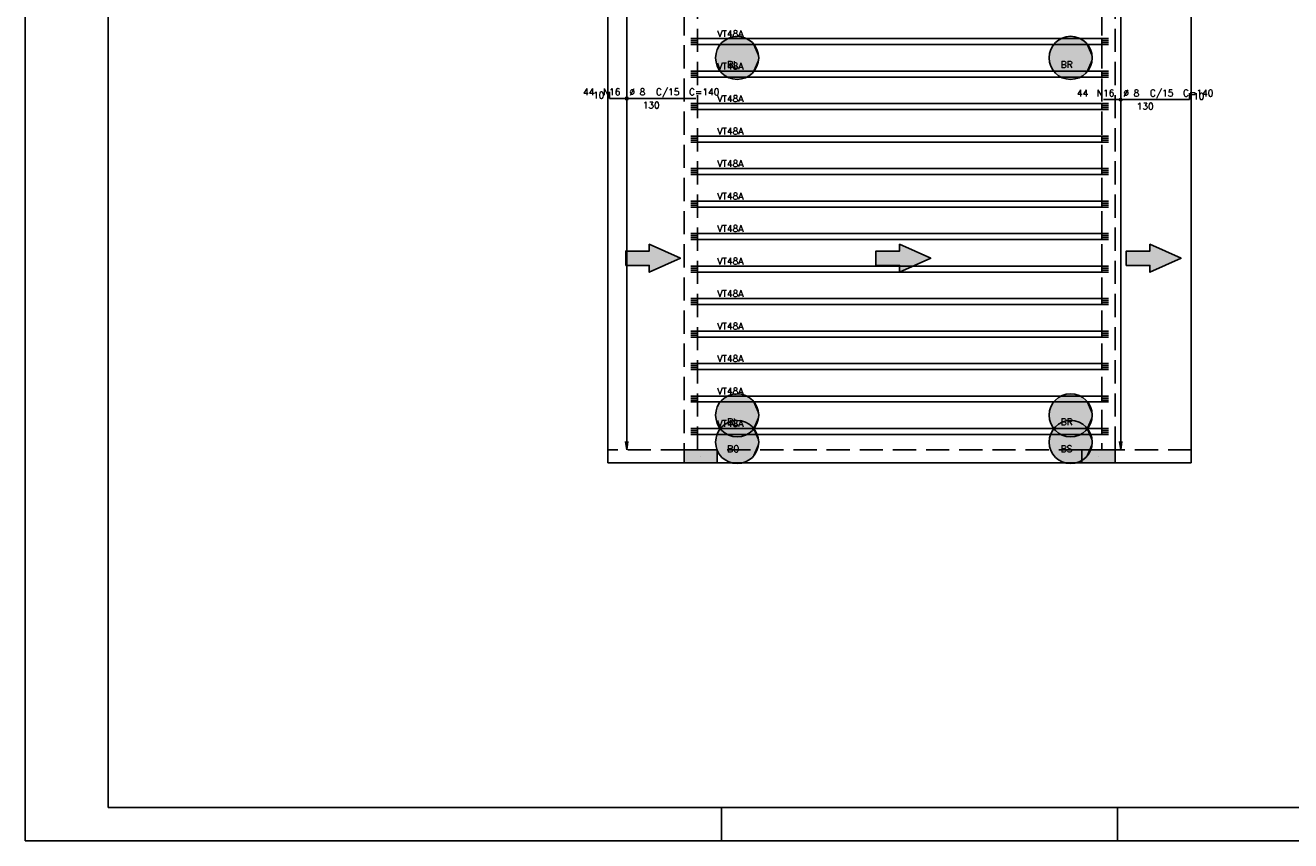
# Model space of a CAD drawing. Extents: x 0 to 119, y 0 to 84.
# Tile 1 of 21: x 0 to 38, y 0 to 25. Entities that reach past the tile are written whole.
import ezdxf

# ---------------------------------------------------------------- set-up
doc = ezdxf.new("R2010")
doc.units = 0
doc.header["$MEASUREMENT"] = 0
doc.linetypes.add('ESTILO_TQS_0001', pattern=[1, 0.7, -0.3])
for name, color, linetype in [('1', 1, 'CONTINUOUS'), ('2', 2, 'CONTINUOUS'), ('6', 6, 'CONTINUOUS'), ('8', 8, 'CONTINUOUS'), ('9', 9, 'CONTINUOUS')]:
    doc.layers.add(name, color=color, linetype=linetype)
doc.styles.get("Standard").update_dxf_attribs({"font": 'ROMANS.SHX'})

msp = doc.modelspace()

# ---------------------------------------------------------------- linework, layer by layer
at = {"layer": '1', "linetype": 'Continuous'}
for p, q in [((0, 0), (0, 84.099998)), ((17.57187, 11.79299), (17.57187, 24.99299)), ((35.17187, 11.79299), (35.17187, 24.99299)), ((20.07187, 24.19299), (20.27187, 24.19299)), ((20.07187, 24.13299), (20.27187, 24.13299)), ((20.07187, 24.07299), (20.27187, 24.07299)), ((20.27187, 24.19299), (32.47187, 24.19299)), ((20.27187, 24.01299), (20.27187, 24.19299)), ((32.47187, 24.01299), (32.47187, 24.19299)), ((32.47187, 24.19299), (32.67187, 24.19299)), ((32.47187, 24.13299), (32.67187, 24.13299)), ((32.47187, 24.07299), (32.67187, 24.07299)), ((20.07187, 24.01299), (20.27187, 24.01299)), ((20.27187, 24.01299), (32.47187, 24.01299)), ((32.47187, 24.01299), (32.67187, 24.01299)), ((20.07187, 23.21299), (20.27187, 23.21299)), ((20.07187, 23.15299), (20.27187, 23.15299)), ((20.07187, 23.09299), (20.27187, 23.09299)), ((20.07187, 23.03299), (20.27187, 23.03299)), ((20.27187, 23.21299), (32.47187, 23.21299)), ((20.27187, 23.03299), (20.27187, 23.21299)), ((20.27187, 23.03299), (32.47187, 23.03299)), ((32.47187, 23.03299), (32.47187, 23.21299)), ((32.47187, 23.21299), (32.67187, 23.21299)), ((32.47187, 23.15299), (32.67187, 23.15299)), ((32.47187, 23.09299), (32.67187, 23.09299)), ((32.47187, 23.03299), (32.67187, 23.03299)), ((20.07187, 22.23299), (20.27187, 22.23299)), ((20.07187, 22.17299), (20.27187, 22.17299)), ((20.27187, 22.23299), (32.47187, 22.23299)), ((20.27187, 22.05299), (20.27187, 22.23299)), ((32.47187, 22.05299), (32.47187, 22.23299)), ((32.47187, 22.23299), (32.67187, 22.23299)), ((32.47187, 22.17299), (32.67187, 22.17299)), ((20.07187, 22.11299), (20.27187, 22.11299)), ((20.07187, 22.05299), (20.27187, 22.05299)), ((20.27187, 22.05299), (32.47187, 22.05299)), ((32.47187, 22.11299), (32.67187, 22.11299)), ((32.47187, 22.05299), (32.67187, 22.05299)), ((20.07187, 21.25299), (20.27187, 21.25299)), ((20.07187, 21.19299), (20.27187, 21.19299)), ((20.07187, 21.13299), (20.27187, 21.13299)), ((20.07187, 21.07299), (20.27187, 21.07299)), ((20.27187, 21.25299), (32.47187, 21.25299)), ((20.27187, 21.07299), (20.27187, 21.25299)), ((20.27187, 21.07299), (32.47187, 21.07299)), ((32.47187, 21.07299), (32.47187, 21.25299)), ((32.47187, 21.25299), (32.67187, 21.25299)), ((32.47187, 21.19299), (32.67187, 21.19299)), ((32.47187, 21.13299), (32.67187, 21.13299)), ((32.47187, 21.07299), (32.67187, 21.07299)), ((20.07187, 20.27299), (20.27187, 20.27299)), ((20.27187, 20.27299), (32.47187, 20.27299)), ((20.27187, 20.09299), (20.27187, 20.27299)), ((32.47187, 20.09299), (32.47187, 20.27299)), ((32.47187, 20.27299), (32.67187, 20.27299)), ((20.07187, 20.21299), (20.27187, 20.21299)), ((20.07187, 20.15299), (20.27187, 20.15299)), ((20.07187, 20.09299), (20.27187, 20.09299)), ((20.27187, 20.09299), (32.47187, 20.09299)), ((32.47187, 20.21299), (32.67187, 20.21299)), ((32.47187, 20.15299), (32.67187, 20.15299)), ((32.47187, 20.09299), (32.67187, 20.09299)), ((20.07187, 19.29299), (20.27187, 19.29299)), ((20.07187, 19.23299), (20.27187, 19.23299)), ((20.07187, 19.17299), (20.27187, 19.17299)), ((20.07187, 19.11299), (20.27187, 19.11299)), ((20.27187, 19.29299), (32.47187, 19.29299)), ((20.27187, 19.11299), (20.27187, 19.29299)), ((20.27187, 19.11299), (32.47187, 19.11299)), ((32.47187, 19.11299), (32.47187, 19.29299)), ((32.47187, 19.29299), (32.67187, 19.29299)), ((32.47187, 19.23299), (32.67187, 19.23299)), ((32.47187, 19.17299), (32.67187, 19.17299)), ((32.47187, 19.11299), (32.67187, 19.11299)), ((20.07187, 18.31299), (20.27187, 18.31299)), ((20.07187, 18.25299), (20.27187, 18.25299)), ((20.07187, 18.19299), (20.27187, 18.19299)), ((20.07187, 18.13299), (20.27187, 18.13299)), ((20.27187, 18.31299), (32.47187, 18.31299)), ((20.27187, 18.13299), (20.27187, 18.31299)), ((20.27187, 18.13299), (32.47187, 18.13299)), ((32.47187, 18.13299), (32.47187, 18.31299)), ((32.47187, 18.31299), (32.67187, 18.31299)), ((32.47187, 18.25299), (32.67187, 18.25299)), ((32.47187, 18.19299), (32.67187, 18.19299)), ((32.47187, 18.13299), (32.67187, 18.13299)), ((20.07187, 17.33299), (20.27187, 17.33299)), ((20.07187, 17.27299), (20.27187, 17.27299)), ((20.07187, 17.21299), (20.27187, 17.21299)), ((20.27187, 17.33299), (32.47187, 17.33299)), ((20.27187, 17.15299), (20.27187, 17.33299)), ((32.47187, 17.15299), (32.47187, 17.33299)), ((32.47187, 17.33299), (32.67187, 17.33299)), ((32.47187, 17.27299), (32.67187, 17.27299)), ((32.47187, 17.21299), (32.67187, 17.21299)), ((20.07187, 17.15299), (20.27187, 17.15299)), ((20.27187, 17.15299), (32.47187, 17.15299)), ((32.47187, 17.15299), (32.67187, 17.15299)), ((20.07187, 16.35299), (20.27187, 16.35299)), ((20.07187, 16.29299), (20.27187, 16.29299)), ((20.07187, 16.23299), (20.27187, 16.23299)), ((20.07187, 16.17299), (20.27187, 16.17299)), ((20.27187, 16.35299), (32.47187, 16.35299)), ((20.27187, 16.17299), (20.27187, 16.35299)), ((20.27187, 16.17299), (32.47187, 16.17299)), ((32.47187, 16.17299), (32.47187, 16.35299)), ((32.47187, 16.35299), (32.67187, 16.35299)), ((32.47187, 16.29299), (32.67187, 16.29299)), ((32.47187, 16.23299), (32.67187, 16.23299)), ((32.47187, 16.17299), (32.67187, 16.17299)), ((20.07187, 15.37299), (20.27187, 15.37299)), ((20.07187, 15.31299), (20.27187, 15.31299)), ((20.27187, 15.37299), (32.47187, 15.37299)), ((20.27187, 15.19299), (20.27187, 15.37299)), ((32.47187, 15.19299), (32.47187, 15.37299)), ((32.47187, 15.37299), (32.67187, 15.37299)), ((32.47187, 15.31299), (32.67187, 15.31299)), ((20.07187, 15.25299), (20.27187, 15.25299)), ((20.07187, 15.19299), (20.27187, 15.19299)), ((20.27187, 15.19299), (32.47187, 15.19299)), ((32.47187, 15.25299), (32.67187, 15.25299)), ((32.47187, 15.19299), (32.67187, 15.19299)), ((20.07187, 14.39299), (20.27187, 14.39299)), ((20.07187, 14.33299), (20.27187, 14.33299)), ((20.07187, 14.27299), (20.27187, 14.27299)), ((20.07187, 14.21299), (20.27187, 14.21299)), ((20.27187, 14.39299), (32.47187, 14.39299)), ((20.27187, 14.21299), (20.27187, 14.39299)), ((20.27187, 14.21299), (32.47187, 14.21299)), ((32.47187, 14.21299), (32.47187, 14.39299)), ((32.47187, 14.39299), (32.67187, 14.39299)), ((32.47187, 14.33299), (32.67187, 14.33299)), ((32.47187, 14.27299), (32.67187, 14.27299)), ((32.47187, 14.21299), (32.67187, 14.21299)), ((20.07187, 13.41299), (20.27187, 13.41299)), ((20.27187, 13.41299), (32.47187, 13.41299)), ((20.27187, 13.23299), (20.27187, 13.41299)), ((32.47187, 13.23299), (32.47187, 13.41299)), ((32.47187, 13.41299), (32.67187, 13.41299)), ((20.07187, 13.35299), (20.27187, 13.35299)), ((20.07187, 13.29299), (20.27187, 13.29299)), ((20.07187, 13.23299), (20.27187, 13.23299)), ((20.27187, 13.23299), (32.47187, 13.23299)), ((32.47187, 13.35299), (32.67187, 13.35299)), ((32.47187, 13.29299), (32.67187, 13.29299)), ((32.47187, 13.23299), (32.67187, 13.23299)), ((20.07187, 12.43299), (20.27187, 12.43299)), ((20.07187, 12.37299), (20.27187, 12.37299)), ((20.07187, 12.31299), (20.27187, 12.31299)), ((20.07187, 12.25299), (20.27187, 12.25299)), ((20.27187, 12.43299), (32.47187, 12.43299)), ((20.27187, 12.25299), (20.27187, 12.43299)), ((20.27187, 12.25299), (32.47187, 12.25299)), ((32.47187, 12.25299), (32.47187, 12.43299)), ((32.47187, 12.43299), (32.67187, 12.43299)), ((32.47187, 12.37299), (32.67187, 12.37299)), ((32.47187, 12.31299), (32.67187, 12.31299)), ((32.47187, 12.25299), (32.67187, 12.25299)), ((20.37187, 11.59299), (20.37187, 11.59299)), ((32.37187, 11.59299), (32.37187, 11.59299)), ((21, 0), (21, 1)), ((32.950001, 0), (32.950001, 1)), ((0, 0), (118.900002, 0))]:
    msp.add_line(p, q, dxfattribs=at)
for points in [[(17.57187, 11.79299), (17.57187, 11.39299)], [(35.17187, 11.79299), (35.17187, 11.39299)], [(17.57187, 11.39299), (19.87187, 11.39299)], [(20.87187, 11.39299), (31.87187, 11.39299)], [(32.87187, 11.39299), (35.17187, 11.39299)]]:
    msp.add_lwpolyline(points, dxfattribs=at)
at = {"layer": '2', "linetype": 'Continuous'}
for p, q in [((18.14187, 11.79299), (18.14187, 24.99299)), ((33.04187, 11.79299), (33.04187, 24.99299)), ((18.14187, 11.79299), (18.109238, 12.040851)), ((18.14187, 11.79299), (18.174502, 12.040851)), ((33.04187, 11.79299), (33.009238, 12.040851)), ((33.04187, 11.79299), (33.074502, 12.040851)), ((18.14187, 11.79299), (18.14187, 11.79299)), ((33.04187, 11.79299), (33.04187, 11.79299))]:
    msp.add_line(p, q, dxfattribs=at)
for points in [[(20.87187, 11.39299), (20.87187, 11.79299), (19.87187, 11.79299), (19.87187, 11.39299), (20.87187, 11.39299)], [(32.87187, 11.39299), (32.87187, 11.79299), (31.87187, 11.79299), (31.87187, 11.39299), (32.87187, 11.39299)]]:
    msp.add_lwpolyline(points, dxfattribs=at)
for centre, radius in [((18.14187, 22.38499), 0.041625), ((18.14187, 22.38499), 0.02075), ((33.04187, 22.35299), 0.041625), ((33.04187, 22.35299), 0.02075)]:
    msp.add_circle(centre, radius, dxfattribs=at)
at = {"layer": '6', "linetype": 'Continuous'}
for p, q in [((17.62187, 22.58499), (17.62187, 22.38499)), ((35.12187, 22.35299), (35.12187, 22.55299)), ((17.62187, 22.38499), (20.22187, 22.38499)), ((32.52187, 22.35299), (35.12187, 22.35299))]:
    msp.add_line(p, q, dxfattribs=at)
at = {"layer": '6', "linetype": 'ESTILO_TQS_0001'}
for points in [[(19.87187, 24.99299), (19.87187, 11.79299)], [(20.27187, 11.79299), (20.27187, 24.99299)], [(32.47187, 24.99299), (32.47187, 11.79299)], [(32.87187, 11.79299), (32.87187, 24.99299)], [(19.87187, 11.79299), (17.57187, 11.79299)], [(31.87187, 11.79299), (20.87187, 11.79299)], [(35.17187, 11.79299), (32.87187, 11.79299)]]:
    msp.add_lwpolyline(points, dxfattribs=at)
at = {"layer": '6', "linetype": 'Continuous'}
for points in [[(18.109937, 17.352712), (18.82187, 17.352712), (18.82187, 17.146905), (19.763128, 17.56799), (18.82187, 17.989075), (18.82187, 17.783268), (18.109937, 17.783268), (18.109937, 17.352712)], [(25.659937, 17.352712), (26.37187, 17.352712), (26.37187, 17.146905), (27.313128, 17.56799), (26.37187, 17.989075), (26.37187, 17.783268), (25.659937, 17.783268), (25.659937, 17.352712)], [(33.209937, 17.352712), (33.92187, 17.352712), (33.92187, 17.146905), (34.863128, 17.56799), (33.92187, 17.989075), (33.92187, 17.783268), (33.209937, 17.783268), (33.209937, 17.352712)]]:
    msp.add_lwpolyline(points, dxfattribs=at)
for centre in [(21.47187, 23.61299), (31.53187, 23.61299), (21.47187, 12.83299), (31.53187, 12.83299), (21.47187, 12.02299), (31.53187, 12.02299)]:
    msp.add_circle(centre, 0.65, dxfattribs=at)
at = {"layer": '8', "linetype": 'Continuous'}
for p, q in [((2.5, 83.099998), (2.5, 1)), ((2.5, 1), (117.900002, 1))]:
    msp.add_line(p, q, dxfattribs=at)
at = {"layer": '9', "linetype": 'Continuous'}
for points in [[(22.12187, 23.61299), (21.02821, 24.088033), (20.967658, 24.023197)], [(22.12187, 23.61299), (21.097028, 24.14402), (21.02821, 24.088033)], [(22.12187, 23.61299), (21.172828, 24.190115), (21.097028, 24.14402)], [(22.12187, 23.61299), (21.254198, 24.22546), (21.172828, 24.190115)], [(22.12187, 23.61299), (21.339624, 24.249395), (21.254198, 24.22546)], [(22.12187, 23.61299), (21.427512, 24.261475), (21.339624, 24.249395)], [(22.12187, 23.61299), (21.516228, 24.261475), (21.427512, 24.261475)], [(22.12187, 23.61299), (21.604116, 24.249395), (21.516228, 24.261475)], [(22.12187, 23.61299), (21.689542, 24.22546), (21.604116, 24.249395)], [(22.12187, 23.61299), (21.770912, 24.190115), (21.689542, 24.22546)], [(22.12187, 23.61299), (21.846712, 24.14402), (21.770912, 24.190115)], [(22.12187, 23.61299), (21.91553, 24.088033), (21.846712, 24.14402)], [(22.12187, 23.61299), (21.976082, 24.023197), (21.91553, 24.088033)], [(32.18187, 23.61299), (31.08821, 24.088033), (31.027658, 24.023197)], [(32.18187, 23.61299), (31.157028, 24.14402), (31.08821, 24.088033)], [(32.18187, 23.61299), (31.232828, 24.190115), (31.157028, 24.14402)], [(32.18187, 23.61299), (31.314198, 24.22546), (31.232828, 24.190115)], [(32.18187, 23.61299), (31.399624, 24.249395), (31.314198, 24.22546)], [(32.18187, 23.61299), (31.487512, 24.261475), (31.399624, 24.249395)], [(32.18187, 23.61299), (31.576228, 24.261475), (31.487512, 24.261475)], [(32.18187, 23.61299), (31.664116, 24.249395), (31.576228, 24.261475)], [(32.18187, 23.61299), (31.749542, 24.22546), (31.664116, 24.249395)], [(32.18187, 23.61299), (31.830912, 24.190115), (31.749542, 24.22546)], [(32.18187, 23.61299), (31.906712, 24.14402), (31.830912, 24.190115)], [(32.18187, 23.61299), (31.97553, 24.088033), (31.906712, 24.14402)], [(32.18187, 23.61299), (32.036082, 24.023197), (31.97553, 24.088033)], [(22.12187, 23.61299), (20.827924, 23.701498), (20.82187, 23.61299)], [(22.12187, 23.61299), (20.845974, 23.788358), (20.827924, 23.701498)], [(22.12187, 23.61299), (20.875683, 23.871951), (20.845974, 23.788358)], [(22.12187, 23.61299), (20.916497, 23.95072), (20.875683, 23.871951)], [(22.12187, 23.61299), (20.967658, 24.023197), (20.916497, 23.95072)], [(22.12187, 23.61299), (22.027243, 23.95072), (21.976082, 24.023197)], [(22.12187, 23.61299), (22.068057, 23.871951), (22.027243, 23.95072)], [(22.12187, 23.61299), (22.097766, 23.788358), (22.068057, 23.871951)], [(22.12187, 23.61299), (22.115816, 23.701498), (22.097766, 23.788358)], [(32.18187, 23.61299), (30.887924, 23.701498), (30.88187, 23.61299)], [(32.18187, 23.61299), (30.905974, 23.788358), (30.887924, 23.701498)], [(32.18187, 23.61299), (30.935683, 23.871951), (30.905974, 23.788358)], [(32.18187, 23.61299), (30.976497, 23.95072), (30.935683, 23.871951)], [(32.18187, 23.61299), (31.027658, 24.023197), (30.976497, 23.95072)], [(32.18187, 23.61299), (32.087243, 23.95072), (32.036082, 24.023197)], [(32.18187, 23.61299), (32.128057, 23.871951), (32.087243, 23.95072)], [(32.18187, 23.61299), (32.157766, 23.788358), (32.128057, 23.871951)], [(32.18187, 23.61299), (32.175816, 23.701498), (32.157766, 23.788358)], [(22.12187, 23.61299), (20.82187, 23.61299), (20.827924, 23.524482)], [(22.12187, 23.61299), (20.827924, 23.524482), (20.845974, 23.437622)], [(22.12187, 23.61299), (20.845974, 23.437622), (20.875683, 23.354029)], [(22.12187, 23.61299), (20.875683, 23.354029), (20.916497, 23.27526)], [(22.12187, 23.61299), (20.916497, 23.27526), (20.967658, 23.202783)], [(22.12187, 23.61299), (20.967658, 23.202783), (21.02821, 23.137947)], [(22.12187, 23.61299), (21.02821, 23.137947), (21.097028, 23.08196)], [(22.12187, 23.61299), (21.097028, 23.08196), (21.172828, 23.035865)], [(22.12187, 23.61299), (21.172828, 23.035865), (21.254198, 23.00052)], [(22.12187, 23.61299), (21.254198, 23.00052), (21.339624, 22.976585)], [(22.12187, 23.61299), (21.339624, 22.976585), (21.427512, 22.964505)], [(22.12187, 23.61299), (21.427512, 22.964505), (21.516228, 22.964505)], [(22.12187, 23.61299), (21.516228, 22.964505), (21.604116, 22.976585)], [(22.12187, 23.61299), (21.604116, 22.976585), (21.689542, 23.00052)], [(22.12187, 23.61299), (21.689542, 23.00052), (21.770912, 23.035865)], [(22.12187, 23.61299), (21.770912, 23.035865), (21.846712, 23.08196)], [(22.12187, 23.61299), (21.846712, 23.08196), (21.91553, 23.137947)], [(22.12187, 23.61299), (21.91553, 23.137947), (21.976082, 23.202783)], [(22.12187, 23.61299), (21.976082, 23.202783), (22.027243, 23.27526)], [(22.12187, 23.61299), (22.027243, 23.27526), (22.068057, 23.354029)], [(22.12187, 23.61299), (22.068057, 23.354029), (22.097766, 23.437622)], [(22.12187, 23.61299), (22.097766, 23.437622), (22.115816, 23.524482)], [(22.12187, 23.61299), (22.115816, 23.524482), (22.12187, 23.61299)], [(32.18187, 23.61299), (30.88187, 23.61299), (30.887924, 23.524482)], [(32.18187, 23.61299), (30.887924, 23.524482), (30.905974, 23.437622)], [(32.18187, 23.61299), (30.905974, 23.437622), (30.935683, 23.354029)], [(32.18187, 23.61299), (30.935683, 23.354029), (30.976497, 23.27526)], [(32.18187, 23.61299), (30.976497, 23.27526), (31.027658, 23.202783)], [(32.18187, 23.61299), (31.027658, 23.202783), (31.08821, 23.137947)], [(32.18187, 23.61299), (31.08821, 23.137947), (31.157028, 23.08196)], [(32.18187, 23.61299), (31.157028, 23.08196), (31.232828, 23.035865)], [(32.18187, 23.61299), (31.232828, 23.035865), (31.314198, 23.00052)], [(32.18187, 23.61299), (31.314198, 23.00052), (31.399624, 22.976585)], [(32.18187, 23.61299), (31.399624, 22.976585), (31.487512, 22.964505)], [(32.18187, 23.61299), (31.487512, 22.964505), (31.576228, 22.964505)], [(32.18187, 23.61299), (31.576228, 22.964505), (31.664116, 22.976585)], [(32.18187, 23.61299), (31.664116, 22.976585), (31.749542, 23.00052)], [(32.18187, 23.61299), (31.749542, 23.00052), (31.830912, 23.035865)], [(32.18187, 23.61299), (31.830912, 23.035865), (31.906712, 23.08196)], [(32.18187, 23.61299), (31.906712, 23.08196), (31.97553, 23.137947)], [(32.18187, 23.61299), (31.97553, 23.137947), (32.036082, 23.202783)], [(32.18187, 23.61299), (32.036082, 23.202783), (32.087243, 23.27526)], [(32.18187, 23.61299), (32.087243, 23.27526), (32.128057, 23.354029)], [(32.18187, 23.61299), (32.128057, 23.354029), (32.157766, 23.437622)], [(32.18187, 23.61299), (32.157766, 23.437622), (32.175816, 23.524482)], [(32.18187, 23.61299), (32.175816, 23.524482), (32.18187, 23.61299)], [(18.82187, 17.783268), (19.763128, 17.56799), (18.82187, 17.989075)], [(26.37187, 17.783268), (27.313128, 17.56799), (26.37187, 17.989075)], [(33.92187, 17.783268), (34.863128, 17.56799), (33.92187, 17.989075)], [(18.82187, 17.352712), (18.82187, 17.783268), (18.109937, 17.783268)], [(18.82187, 17.352712), (18.109937, 17.783268), (18.109937, 17.352712)], [(18.82187, 17.352712), (19.763128, 17.56799), (18.82187, 17.783268)], [(18.82187, 17.352712), (18.82187, 17.146905), (19.763128, 17.56799)], [(26.37187, 17.352712), (26.37187, 17.783268), (25.659937, 17.783268)], [(26.37187, 17.352712), (25.659937, 17.783268), (25.659937, 17.352712)], [(26.37187, 17.352712), (27.313128, 17.56799), (26.37187, 17.783268)], [(26.37187, 17.352712), (26.37187, 17.146905), (27.313128, 17.56799)], [(33.92187, 17.352712), (33.92187, 17.783268), (33.209937, 17.783268)], [(33.92187, 17.352712), (33.209937, 17.783268), (33.209937, 17.352712)], [(33.92187, 17.352712), (34.863128, 17.56799), (33.92187, 17.783268)], [(33.92187, 17.352712), (33.92187, 17.146905), (34.863128, 17.56799)], [(22.12187, 12.83299), (21.097028, 13.36402), (21.02821, 13.308033)], [(22.12187, 12.83299), (21.172828, 13.410115), (21.097028, 13.36402)], [(22.12187, 12.83299), (21.254198, 13.44546), (21.172828, 13.410115)], [(22.12187, 12.83299), (21.339624, 13.469395), (21.254198, 13.44546)], [(22.12187, 12.83299), (21.427512, 13.481475), (21.339624, 13.469395)], [(22.12187, 12.83299), (21.516228, 13.481475), (21.427512, 13.481475)], [(22.12187, 12.83299), (21.604116, 13.469395), (21.516228, 13.481475)], [(22.12187, 12.83299), (21.689542, 13.44546), (21.604116, 13.469395)], [(22.12187, 12.83299), (21.770912, 13.410115), (21.689542, 13.44546)], [(22.12187, 12.83299), (21.846712, 13.36402), (21.770912, 13.410115)], [(22.12187, 12.83299), (21.91553, 13.308033), (21.846712, 13.36402)], [(32.18187, 12.83299), (31.157028, 13.36402), (31.08821, 13.308033)], [(32.18187, 12.83299), (31.232828, 13.410115), (31.157028, 13.36402)], [(32.18187, 12.83299), (31.314198, 13.44546), (31.232828, 13.410115)], [(32.18187, 12.83299), (31.399624, 13.469395), (31.314198, 13.44546)], [(32.18187, 12.83299), (31.487512, 13.481475), (31.399624, 13.469395)], [(32.18187, 12.83299), (31.576228, 13.481475), (31.487512, 13.481475)], [(32.18187, 12.83299), (31.664116, 13.469395), (31.576228, 13.481475)], [(32.18187, 12.83299), (31.749542, 13.44546), (31.664116, 13.469395)], [(32.18187, 12.83299), (31.830912, 13.410115), (31.749542, 13.44546)], [(32.18187, 12.83299), (31.906712, 13.36402), (31.830912, 13.410115)], [(32.18187, 12.83299), (31.97553, 13.308033), (31.906712, 13.36402)], [(22.12187, 12.83299), (20.845974, 13.008358), (20.827924, 12.921498)], [(22.12187, 12.83299), (20.875683, 13.091951), (20.845974, 13.008358)], [(22.12187, 12.83299), (20.916497, 13.17072), (20.875683, 13.091951)], [(22.12187, 12.83299), (20.967658, 13.243197), (20.916497, 13.17072)], [(22.12187, 12.83299), (21.02821, 13.308033), (20.967658, 13.243197)], [(22.12187, 12.83299), (21.976082, 13.243197), (21.91553, 13.308033)], [(22.12187, 12.83299), (22.027243, 13.17072), (21.976082, 13.243197)], [(22.12187, 12.83299), (22.068057, 13.091951), (22.027243, 13.17072)], [(22.12187, 12.83299), (22.097766, 13.008358), (22.068057, 13.091951)], [(22.12187, 12.83299), (22.115816, 12.921498), (22.097766, 13.008358)], [(32.18187, 12.83299), (30.905974, 13.008358), (30.887924, 12.921498)], [(32.18187, 12.83299), (30.935683, 13.091951), (30.905974, 13.008358)], [(32.18187, 12.83299), (30.976497, 13.17072), (30.935683, 13.091951)], [(32.18187, 12.83299), (31.027658, 13.243197), (30.976497, 13.17072)], [(32.18187, 12.83299), (31.08821, 13.308033), (31.027658, 13.243197)], [(32.18187, 12.83299), (32.036082, 13.243197), (31.97553, 13.308033)], [(32.18187, 12.83299), (32.087243, 13.17072), (32.036082, 13.243197)], [(32.18187, 12.83299), (32.128057, 13.091951), (32.087243, 13.17072)], [(32.18187, 12.83299), (32.157766, 13.008358), (32.128057, 13.091951)], [(32.18187, 12.83299), (32.175816, 12.921498), (32.157766, 13.008358)], [(22.12187, 12.83299), (20.827924, 12.921498), (20.82187, 12.83299)], [(22.12187, 12.83299), (20.82187, 12.83299), (20.827924, 12.744482)], [(22.12187, 12.83299), (20.827924, 12.744482), (20.845974, 12.657622)], [(22.12187, 12.83299), (20.845974, 12.657622), (20.875683, 12.574029)], [(22.12187, 12.83299), (20.875683, 12.574029), (20.916497, 12.49526)], [(22.12187, 12.83299), (20.916497, 12.49526), (20.967658, 12.422783)], [(22.12187, 12.83299), (20.967658, 12.422783), (21.02821, 12.357947)], [(22.12187, 12.83299), (21.02821, 12.357947), (21.097028, 12.30196)], [(22.12187, 12.83299), (21.097028, 12.30196), (21.172828, 12.255865)], [(22.12187, 12.02299), (21.172828, 12.600115), (21.097028, 12.55402)], [(22.12187, 12.83299), (21.172828, 12.255865), (21.254198, 12.22052)], [(22.12187, 12.02299), (21.254198, 12.63546), (21.172828, 12.600115)], [(22.12187, 12.83299), (21.254198, 12.22052), (21.339624, 12.196585)], [(22.12187, 12.02299), (21.339624, 12.659395), (21.254198, 12.63546)], [(22.12187, 12.83299), (21.339624, 12.196585), (21.427512, 12.184505)], [(22.12187, 12.02299), (21.427512, 12.671475), (21.339624, 12.659395)], [(22.12187, 12.83299), (21.427512, 12.184505), (21.516228, 12.184505)], [(22.12187, 12.02299), (21.516228, 12.671475), (21.427512, 12.671475)], [(22.12187, 12.83299), (21.516228, 12.184505), (21.604116, 12.196585)], [(22.12187, 12.02299), (21.604116, 12.659395), (21.516228, 12.671475)], [(22.12187, 12.83299), (21.604116, 12.196585), (21.689542, 12.22052)], [(22.12187, 12.02299), (21.689542, 12.63546), (21.604116, 12.659395)], [(22.12187, 12.83299), (21.689542, 12.22052), (21.770912, 12.255865)], [(22.12187, 12.02299), (21.770912, 12.600115), (21.689542, 12.63546)], [(22.12187, 12.83299), (21.770912, 12.255865), (21.846712, 12.30196)], [(22.12187, 12.02299), (21.846712, 12.55402), (21.770912, 12.600115)], [(22.12187, 12.83299), (21.846712, 12.30196), (21.91553, 12.357947)], [(22.12187, 12.83299), (21.91553, 12.357947), (21.976082, 12.422783)], [(22.12187, 12.83299), (21.976082, 12.422783), (22.027243, 12.49526)], [(22.12187, 12.83299), (22.027243, 12.49526), (22.068057, 12.574029)], [(22.12187, 12.83299), (22.068057, 12.574029), (22.097766, 12.657622)], [(22.12187, 12.83299), (22.097766, 12.657622), (22.115816, 12.744482)], [(22.12187, 12.83299), (22.115816, 12.744482), (22.12187, 12.83299)], [(32.18187, 12.83299), (30.887924, 12.921498), (30.88187, 12.83299)], [(32.18187, 12.83299), (30.88187, 12.83299), (30.887924, 12.744482)], [(32.18187, 12.83299), (30.887924, 12.744482), (30.905974, 12.657622)], [(32.18187, 12.83299), (30.905974, 12.657622), (30.935683, 12.574029)], [(32.18187, 12.83299), (30.935683, 12.574029), (30.976497, 12.49526)], [(32.18187, 12.83299), (30.976497, 12.49526), (31.027658, 12.422783)], [(32.18187, 12.83299), (31.027658, 12.422783), (31.08821, 12.357947)], [(32.18187, 12.83299), (31.08821, 12.357947), (31.157028, 12.30196)], [(32.18187, 12.83299), (31.157028, 12.30196), (31.232828, 12.255865)], [(32.18187, 12.02299), (31.232828, 12.600115), (31.157028, 12.55402)], [(32.18187, 12.83299), (31.232828, 12.255865), (31.314198, 12.22052)], [(32.18187, 12.02299), (31.314198, 12.63546), (31.232828, 12.600115)], [(32.18187, 12.83299), (31.314198, 12.22052), (31.399624, 12.196585)], [(32.18187, 12.02299), (31.399624, 12.659395), (31.314198, 12.63546)], [(32.18187, 12.83299), (31.399624, 12.196585), (31.487512, 12.184505)], [(32.18187, 12.02299), (31.487512, 12.671475), (31.399624, 12.659395)], [(32.18187, 12.83299), (31.487512, 12.184505), (31.576228, 12.184505)], [(32.18187, 12.02299), (31.576228, 12.671475), (31.487512, 12.671475)], [(32.18187, 12.83299), (31.576228, 12.184505), (31.664116, 12.196585)], [(32.18187, 12.02299), (31.664116, 12.659395), (31.576228, 12.671475)], [(32.18187, 12.83299), (31.664116, 12.196585), (31.749542, 12.22052)], [(32.18187, 12.02299), (31.749542, 12.63546), (31.664116, 12.659395)], [(32.18187, 12.83299), (31.749542, 12.22052), (31.830912, 12.255865)], [(32.18187, 12.02299), (31.830912, 12.600115), (31.749542, 12.63546)], [(32.18187, 12.83299), (31.830912, 12.255865), (31.906712, 12.30196)], [(32.18187, 12.02299), (31.906712, 12.55402), (31.830912, 12.600115)], [(32.18187, 12.83299), (31.906712, 12.30196), (31.97553, 12.357947)], [(32.18187, 12.83299), (31.97553, 12.357947), (32.036082, 12.422783)], [(32.18187, 12.83299), (32.036082, 12.422783), (32.087243, 12.49526)], [(32.18187, 12.83299), (32.087243, 12.49526), (32.128057, 12.574029)], [(32.18187, 12.83299), (32.128057, 12.574029), (32.157766, 12.657622)], [(32.18187, 12.83299), (32.157766, 12.657622), (32.175816, 12.744482)], [(32.18187, 12.83299), (32.175816, 12.744482), (32.18187, 12.83299)], [(22.12187, 12.02299), (20.875683, 12.281951), (20.845974, 12.198358)], [(22.12187, 12.02299), (20.916497, 12.36072), (20.875683, 12.281951)], [(22.12187, 12.02299), (20.967658, 12.433197), (20.916497, 12.36072)], [(22.12187, 12.02299), (21.02821, 12.498033), (20.967658, 12.433197)], [(22.12187, 12.02299), (21.097028, 12.55402), (21.02821, 12.498033)], [(22.12187, 12.02299), (21.91553, 12.498033), (21.846712, 12.55402)], [(22.12187, 12.02299), (21.976082, 12.433197), (21.91553, 12.498033)], [(22.12187, 12.02299), (22.027243, 12.36072), (21.976082, 12.433197)], [(22.12187, 12.02299), (22.068057, 12.281951), (22.027243, 12.36072)], [(22.12187, 12.02299), (22.097766, 12.198358), (22.068057, 12.281951)], [(32.18187, 12.02299), (30.935683, 12.281951), (30.905974, 12.198358)], [(32.18187, 12.02299), (30.976497, 12.36072), (30.935683, 12.281951)], [(32.18187, 12.02299), (31.027658, 12.433197), (30.976497, 12.36072)], [(32.18187, 12.02299), (31.08821, 12.498033), (31.027658, 12.433197)], [(32.18187, 12.02299), (31.157028, 12.55402), (31.08821, 12.498033)], [(32.18187, 12.02299), (31.97553, 12.498033), (31.906712, 12.55402)], [(32.18187, 12.02299), (32.036082, 12.433197), (31.97553, 12.498033)], [(32.18187, 12.02299), (32.087243, 12.36072), (32.036082, 12.433197)], [(32.18187, 12.02299), (32.128057, 12.281951), (32.087243, 12.36072)], [(32.18187, 12.02299), (32.157766, 12.198358), (32.128057, 12.281951)], [(22.12187, 12.02299), (20.827924, 12.111498), (20.82187, 12.02299)], [(22.12187, 12.02299), (20.82187, 12.02299), (20.827924, 11.934482)], [(22.12187, 12.02299), (20.845974, 12.198358), (20.827924, 12.111498)], [(22.12187, 12.02299), (20.827924, 11.934482), (20.845974, 11.847622)], [(22.12187, 12.02299), (20.845974, 11.847622), (20.875683, 11.764029)], [(22.12187, 12.02299), (20.875683, 11.764029), (20.916497, 11.68526)], [(22.12187, 12.02299), (20.916497, 11.68526), (20.967658, 11.612783)], [(22.12187, 12.02299), (20.967658, 11.612783), (21.02821, 11.547947)], [(22.12187, 12.02299), (21.02821, 11.547947), (21.097028, 11.49196)], [(22.12187, 12.02299), (21.097028, 11.49196), (21.172828, 11.445865)], [(22.12187, 12.02299), (21.172828, 11.445865), (21.254198, 11.41052)], [(22.12187, 12.02299), (21.254198, 11.41052), (21.339624, 11.386585)], [(22.12187, 12.02299), (21.339624, 11.386585), (21.427512, 11.374505)], [(22.12187, 12.02299), (21.427512, 11.374505), (21.516228, 11.374505)], [(22.12187, 12.02299), (21.516228, 11.374505), (21.604116, 11.386585)], [(22.12187, 12.02299), (21.604116, 11.386585), (21.689542, 11.41052)], [(22.12187, 12.02299), (21.689542, 11.41052), (21.770912, 11.445865)], [(22.12187, 12.02299), (21.770912, 11.445865), (21.846712, 11.49196)], [(22.12187, 12.02299), (21.846712, 11.49196), (21.91553, 11.547947)], [(22.12187, 12.02299), (21.91553, 11.547947), (21.976082, 11.612783)], [(22.12187, 12.02299), (21.976082, 11.612783), (22.027243, 11.68526)], [(22.12187, 12.02299), (22.027243, 11.68526), (22.068057, 11.764029)], [(22.12187, 12.02299), (22.068057, 11.764029), (22.097766, 11.847622)], [(22.12187, 12.02299), (22.115816, 12.111498), (22.097766, 12.198358)], [(22.12187, 12.02299), (22.097766, 11.847622), (22.115816, 11.934482)], [(22.12187, 12.02299), (22.115816, 11.934482), (22.12187, 12.02299)], [(32.18187, 12.02299), (30.887924, 12.111498), (30.88187, 12.02299)], [(32.18187, 12.02299), (30.88187, 12.02299), (30.887924, 11.934482)], [(32.18187, 12.02299), (30.905974, 12.198358), (30.887924, 12.111498)], [(32.18187, 12.02299), (30.887924, 11.934482), (30.905974, 11.847622)], [(32.18187, 12.02299), (30.905974, 11.847622), (30.935683, 11.764029)], [(32.18187, 12.02299), (30.935683, 11.764029), (30.976497, 11.68526)], [(32.18187, 12.02299), (30.976497, 11.68526), (31.027658, 11.612783)], [(32.18187, 12.02299), (31.027658, 11.612783), (31.08821, 11.547947)], [(32.18187, 12.02299), (31.08821, 11.547947), (31.157028, 11.49196)], [(32.18187, 12.02299), (31.157028, 11.49196), (31.232828, 11.445865)], [(32.18187, 12.02299), (31.232828, 11.445865), (31.314198, 11.41052)], [(32.18187, 12.02299), (31.314198, 11.41052), (31.399624, 11.386585)], [(32.18187, 12.02299), (31.399624, 11.386585), (31.487512, 11.374505)], [(32.18187, 12.02299), (31.487512, 11.374505), (31.576228, 11.374505)], [(32.18187, 12.02299), (31.576228, 11.374505), (31.664116, 11.386585)], [(32.18187, 12.02299), (31.664116, 11.386585), (31.749542, 11.41052)], [(32.18187, 12.02299), (31.749542, 11.41052), (31.830912, 11.445865)], [(32.18187, 12.02299), (31.830912, 11.445865), (31.906712, 11.49196)], [(32.18187, 12.02299), (31.906712, 11.49196), (31.97553, 11.547947)], [(32.18187, 12.02299), (31.97553, 11.547947), (32.036082, 11.612783)], [(32.18187, 12.02299), (32.036082, 11.612783), (32.087243, 11.68526)], [(32.18187, 12.02299), (32.087243, 11.68526), (32.128057, 11.764029)], [(32.18187, 12.02299), (32.128057, 11.764029), (32.157766, 11.847622)], [(32.18187, 12.02299), (32.175816, 12.111498), (32.157766, 12.198358)], [(32.18187, 12.02299), (32.157766, 11.847622), (32.175816, 11.934482)], [(32.18187, 12.02299), (32.175816, 11.934482), (32.18187, 12.02299)], [(20.87187, 11.39299), (20.87187, 11.79299), (19.87187, 11.79299)], [(20.87187, 11.39299), (19.87187, 11.79299), (19.87187, 11.39299)], [(32.87187, 11.39299), (32.87187, 11.79299), (31.87187, 11.79299)], [(32.87187, 11.39299), (31.87187, 11.79299), (31.87187, 11.39299)], [(20.87187, 11.39299), (19.87187, 11.39299), (20.87187, 11.39299)], [(32.87187, 11.39299), (31.87187, 11.39299), (32.87187, 11.39299)]]:
    msp.add_solid(points, dxfattribs=at)

# ---------------------------------------------------------------- texts
at = {"layer": '1', "linetype": 'Continuous'}
for p in [(20.87187, 24.24299), (20.87187, 23.26299), (20.87187, 22.28299), (20.87187, 21.30299), (20.87187, 20.32299), (20.87187, 19.34299), (20.87187, 18.36299), (20.87187, 17.38299), (20.87187, 16.40299), (20.87187, 15.42299), (20.87187, 14.44299), (20.87187, 13.46299), (20.87187, 12.48299)]:
    msp.add_text('VT48A', height=0.2, dxfattribs=at).set_placement(p)
at = {"layer": '2', "linetype": 'Continuous'}
for s, p in [('44', (16.82187, 22.48499)), ('10', (17.12187, 22.38499)), ('N16', (17.42187, 22.48499)), ('%%c 8', (18.22187, 22.48499)), ('C/15', (19.02187, 22.48499)), ('C=140', (20.02187, 22.48499)), ('44', (31.72187, 22.45299)), ('N16', (32.32187, 22.45299)), ('%%c 8', (33.12187, 22.45299)), ('C/15', (33.92187, 22.45299)), ('C=140', (34.92187, 22.45299)), ('10', (35.22187, 22.35299)), ('130', (18.62187, 22.08499)), ('130', (33.52187, 22.05299))]:
    msp.add_text(s, height=0.2, dxfattribs=at).set_placement(p)
at = {"layer": '6', "linetype": 'Continuous'}
for s, p in [('BL ', (21.17187, 23.31299)), ('BR ', (31.23187, 23.31299)), ('BL ', (21.17187, 12.53299)), ('BR ', (31.23187, 12.53299)), ('BO ', (21.17187, 11.72299)), ('BS ', (31.23187, 11.72299))]:
    msp.add_text(s, height=0.2, dxfattribs=at).set_placement(p)

doc.saveas('drawing.dxf')
